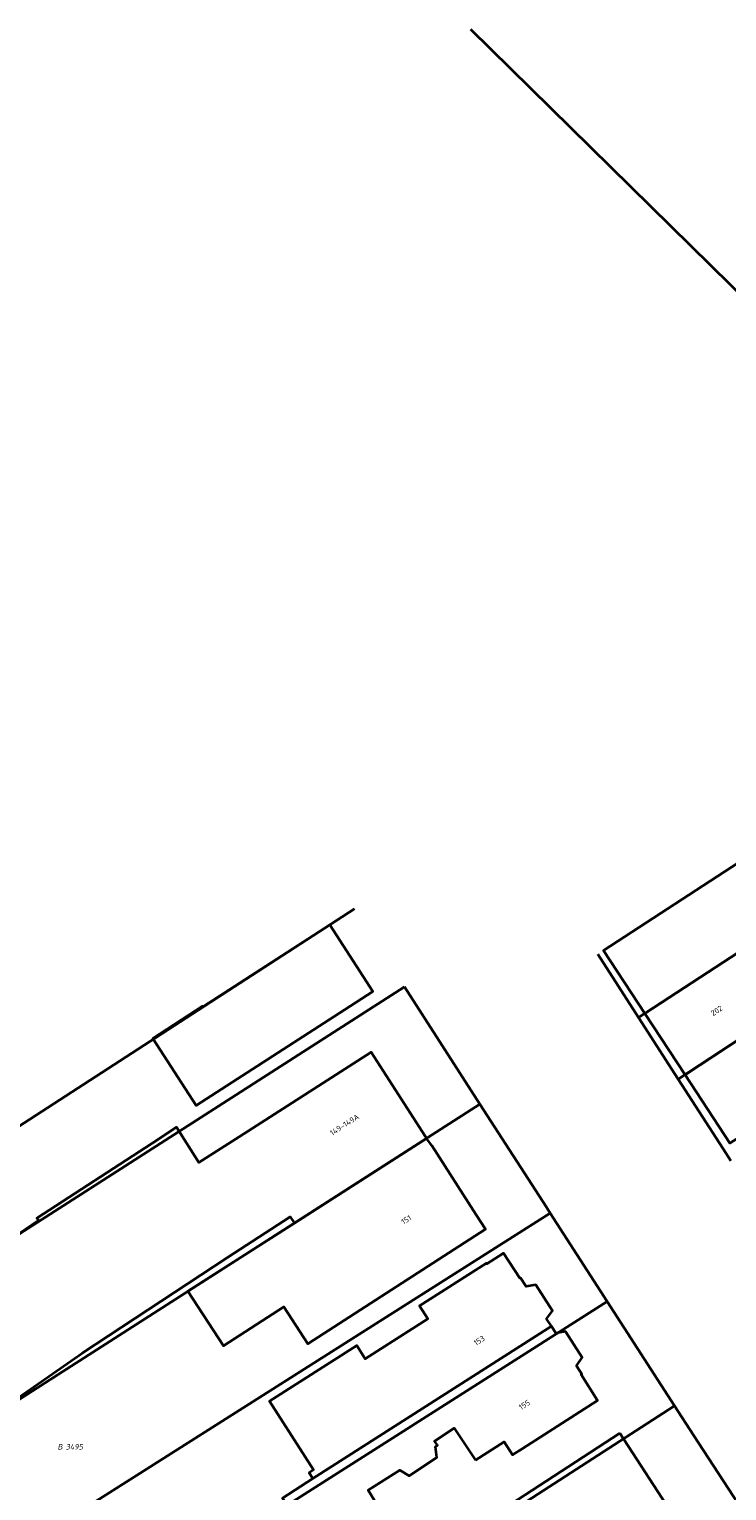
# Model space of a CAD drawing. Header units: metres. Extents: x 154989 to 155512, y 461341 to 461832.
# Tile 42 of 46: x 155248 to 155293, y 461737 to 461832. Entities that reach past the tile are written whole.
import ezdxf
from ezdxf.enums import TextEntityAlignment as Align
from ezdxf.lldxf.tags import DXFTag

# ---------------------------------------------------------------- set-up
doc = ezdxf.new("R2010")
doc.units = ezdxf.units.M
doc.layers.add('B-WE-KG-GRENS_PERCEEL-S', color=150, linetype='Continuous', lineweight=25, true_color=0x007fff, plot=False)
doc.layers.add('B-WE-OG-BEBOUWING-G', color=7, linetype='Continuous', lineweight=35)
doc.layers.add('B-WE-OG-BEBOUWING_HUISNUMMER-T18', color=10, linetype='Continuous', lineweight=18)
doc.layers.add('N-WE-KG-GRENS_KADASTRAAL-G', color=150, linetype='KG-KADASTRAAL-SO', lineweight=35, true_color=0x007fff)
doc.styles.add('NLCS-ISO', font='NLCS-ISO.ttf')
doc.styles.add('NLCS-ISO-M200-T18', font='NLCS-ISO.ttf', dxfattribs={"height": 0.36})
tags = doc.linetypes.add('KG-KADASTRAAL-SO', pattern='A,5.5,-2,["K",Standard,S=1.8,R=0,X=0,Y=-0.9],-2,5.5,-2,[5,NLCS.SHX,S=0.75,R=0,X=0,Y=0],-2', length=19).pattern_tags.tags
tags[6] = DXFTag(74, 10)

# ---------------------------------------------------------------- blocks, each defined once
blk = doc.blocks.new('SKG-PERCEELNUMMER-SO')
at = {"style": 'NLCS-ISO', "oblique": 10, "flags": 1}
for tag, p in [('GEMEENTECODE', (0, 2.55)), ('PERCEELGROOTTE', (0, -2.45))]:
    blk.add_attdef(tag, text='', height=1.8, dxfattribs=at).set_placement(p, align=Align.MIDDLE_CENTER)
at = {"style": 'NLCS-ISO', "oblique": 10}
blk.add_attdef('SECTIE', text='', height=1.8, dxfattribs=at).set_placement((-0.5, 0), align=Align.MIDDLE_RIGHT)
blk.add_attdef('PERCEELNUMMER', text='', height=1.8, dxfattribs=at).set_placement((0.5, 0), align=Align.MIDDLE_LEFT)

msp = doc.modelspace()

# ---------------------------------------------------------------- linework, layer by layer
at = {"layer": 'B-WE-OG-BEBOUWING-G', "flags": 128}
for points in [[(155287.588, 461767.991), (155296.83, 461774.012), (155294.143, 461778.114), (155284.904, 461772.083)], [(155269.685, 461769.716), (155267.082, 461773.749), (155258.833, 461768.409), (155258.805, 461768.453), (155255.574, 461766.353), (155258.389, 461761.99), (155268.036, 461768.217), (155269.883, 461769.409)], [(155296.83, 461774.012), (155287.588, 461767.991), (155290.204, 461764.001), (155299.42, 461770.056)], [(155302.243, 461765.746), (155299.42, 461770.056), (155290.204, 461764.001), (155293.119, 461759.557), (155302.441, 461765.444)], [(155250.973, 461745.886), (155256.117, 461749.278), (155260.442, 461752.103), (155264.518, 461754.765), (155264.782, 461754.354), (155273.379, 461759.859), (155273.282, 461759.994), (155269.77, 461765.465), (155261.187, 461759.955), (155258.577, 461758.28), (155257.107, 461760.579), (155255.498, 461759.534), (155248.022, 461754.676), (155248.131, 461754.514), (155244.481, 461752.028), (155240.55, 461749.408), (155238.27, 461748.009), (155243.227, 461740.522)], [(155273.379, 461759.859), (155264.782, 461754.354), (155257.855, 461749.915), (155260.166, 461746.367), (155264.091, 461748.902), (155265.651, 461746.487), (155277.221, 461753.96), (155276.618, 461754.894), (155273.716, 461759.388)], [(155281.502, 461747.637), (155281.196, 461748.118), (155281.565, 461748.652), (155280.486, 461750.342), (155279.852, 461750.233), (155279.496, 461750.794), (155279.441, 461750.759), (155278.392, 461752.401), (155277.3, 461751.704), (155277.274, 461751.746), (155272.929, 461748.972), (155273.469, 461748.125), (155269.386, 461745.518), (155268.837, 461746.378), (155263.173, 461742.761), (155266.025, 461738.294), (155265.747, 461738.117), (155265.993, 461737.731)], [(155276.564, 461738.923), (155278.439, 461740.12), (155278.977, 461739.277), (155279.6, 461739.675), (155284.514, 461742.812), (155283.434, 461744.504), (155283.476, 461744.531), (155283.131, 461745.074), (155283.504, 461745.614), (155282.425, 461747.305), (155281.783, 461747.194), (155281.502, 461747.637), (155265.993, 461737.731), (155264, 461736.457), (155265.724, 461733.661), (155270.002, 461736.3), (155269.582, 461736.981), (155271.651, 461738.287), (155272.254, 461737.918), (155274.048, 461739.103), (155273.954, 461739.808), (155274.088, 461739.896), (155273.906, 461740.171), (155275.183, 461741.014)], [(155285.958, 461740.678), (155273.573, 461732.627), (155274.994, 461730.442), (155279.637, 461733.461), (155281.79, 461730.15), (155281.946, 461730.251), (155284.129, 461726.893), (155288.568, 461729.779), (155286.385, 461733.137), (155289.531, 461735.182)]]:
    msp.add_lwpolyline(points, close=True, dxfattribs=at)
at = {"layer": 'N-WE-KG-GRENS_KADASTRAAL-G', "ltscale": 0.2, "flags": 128}
for points in [[(155276.236, 461831.996), (155300.963, 461807.693), (155328.727, 461778.948), (155347.074, 461758.544), (155366.351, 461735.587), (155380.394, 461718.05), (155389.603, 461706.206), (155404.448, 461686.066), (155420.189, 461663.536), (155454.938, 461608.621), (155492.7, 461541.411)], [(155303.575, 461778.406), (155287.179, 461767.725)], [(155309.67, 461776.792), (155289.76, 461763.709)], [(155268.695, 461774.793), (155235.008, 461752.987)], [(155287.179, 461767.725), (155284.535, 461771.842)], [(155238.216, 461748.091), (155271.951, 461769.705)], [(155276.857, 461762.086), (155271.951, 461769.705)], [(155289.76, 461763.709), (155287.179, 461767.725)], [(155293.176, 461758.407), (155292.671, 461759.178), (155289.76, 461763.709)], [(155276.857, 461762.086), (155243.179, 461740.517)], [(155281.178, 461755.376), (155276.857, 461762.086)], [(155247.639, 461733.568), (155281.427, 461754.99)], [(155281.178, 461755.376), (155281.427, 461754.99)], [(155281.427, 461754.99), (155285.142, 461749.246)], [(155285.142, 461749.246), (155251.48, 461727.82), (155247.639, 461733.568)], [(155285.142, 461749.246), (155289.521, 461742.473)], [(155262.752, 461718.992), (155261.053, 461724.078), (155289.521, 461742.473)], [(155289.521, 461742.473), (155290.754, 461740.566), (155296.553, 461731.646)]]:
    msp.add_lwpolyline(points, dxfattribs=at)

# ---------------------------------------------------------------- block references
at = {"layer": 'B-WE-KG-GRENS_PERCEEL-S', "xscale": 0.2, "yscale": 0.2, "zscale": 0.2}
msp.add_blockref('SKG-PERCEELNUMMER-SO', (155249.809, 461739.801), dxfattribs=at).add_auto_attribs({'PERCEELNUMMER': '3495', 'SECTIE': 'B'})

# ---------------------------------------------------------------- texts
at = {"layer": 'B-WE-OG-BEBOUWING_HUISNUMMER-T18', "style": 'NLCS-ISO-M200-T18'}
for s, rotation, p in [('202', 33.2, (155292.257, 461768.166)), ('149-149A', 32.7, (155268.045, 461760.747)), ('151', 32.8, (155272.065, 461754.571)), ('153', 32.5, (155276.81, 461746.71)), ('155', 32.5, (155279.75, 461742.531))]:
    msp.add_text(s, height=0.36, rotation=rotation, dxfattribs=at).set_placement(p, align=Align.MIDDLE)

doc.saveas('drawing.dxf')
